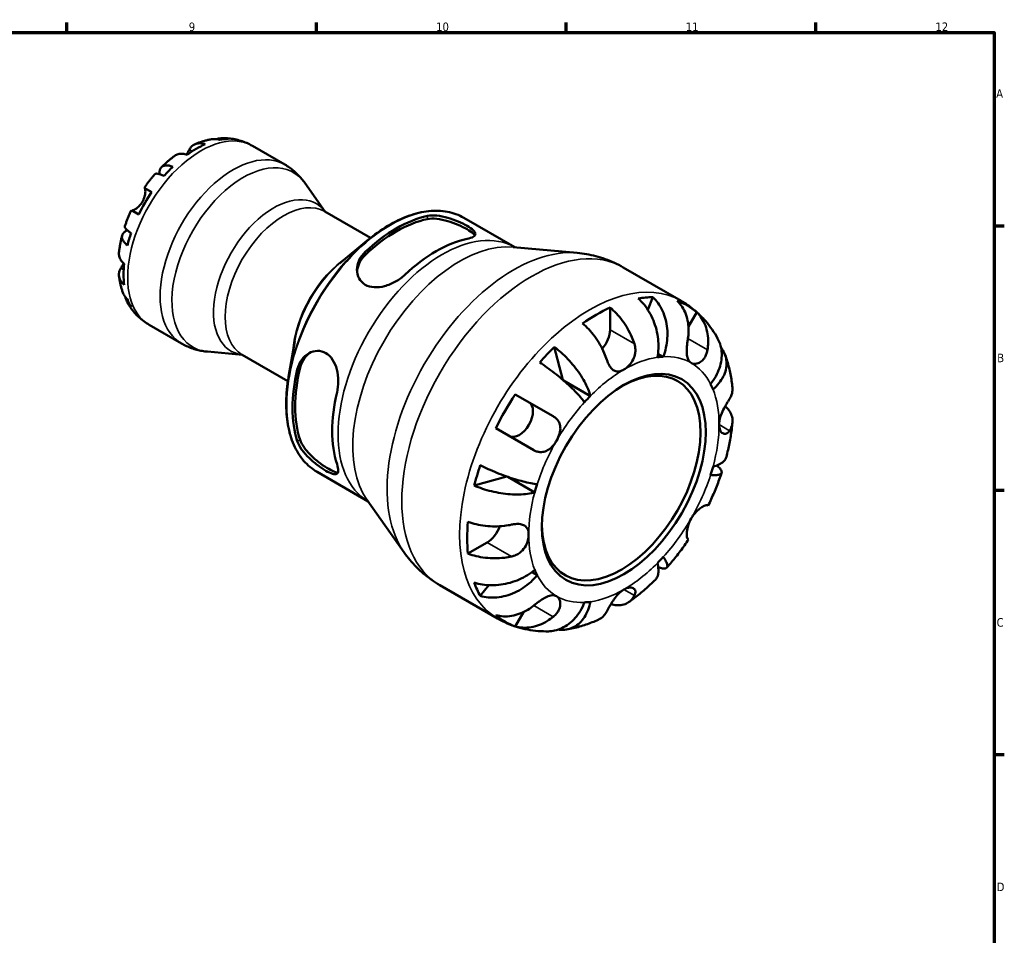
# Model space of a CAD drawing. Header units: millimetres. Extents: x 0 to 903, y -173 to 594.
# Tile 8 of 8: x 547 to 824, y 321 to 578. Entities that reach past the tile are written whole.
import ezdxf

# ---------------------------------------------------------------- set-up
doc = ezdxf.new("R2010")
doc.units = ezdxf.units.MM
for name, color, linetype, lineweight in [('Border (ANSI)', 7, 'Continuous', 70), ('Visible (ANSI)', 7, 'Continuous', 50), ('Visible Narrow (ANSI)', 7, 'Continuous', 35)]:
    doc.layers.add(name, color=color, linetype=linetype, lineweight=lineweight)
doc.styles.add('Note Text (ANSI)', font='tahoma.ttf')

# ---------------------------------------------------------------- blocks, each defined once
blk = doc.blocks.new('Borders Default Border')
at = {"layer": 'Border (ANSI)'}
for p, q in [((560.67, 574), (560.67, 576.8)), ((630.75, 574), (630.75, 576.8)), ((700.83, 574), (700.83, 576.8)), ((770.92, 574), (770.92, 576.8)), ((821, 519.75), (823.8, 519.75)), ((821, 445.5), (823.8, 445.5)), ((821, 371.25), (823.8, 371.25))]:
    blk.add_line(p, q, dxfattribs=at)
at = {"layer": 'Border (ANSI)', "flags": 128}
blk.add_lwpolyline([(20, 20), (20, 574), (821, 574), (821, 20), (20, 20)], dxfattribs=at)
at = {"layer": 'Border (ANSI)', "color": 5, "true_color": 0x0000ff, "char_height": 2.4, "attachment_point": 7, "style": 'Note Text (ANSI)'}
for s, insert in [('9', (594.92, 574.35)), ('10', (664.35, 574.35)), ('11', (734.43, 574.4)), ('12', (804.52, 574.4)), ('A', (821.58, 555.68)), ('B', (821.87, 481.43)), ('C', (821.71, 407.13)), ('D', (821.72, 332.93))]:
    blk.add_mtext(s, dxfattribs=dict(at, insert=insert))

msp = doc.modelspace()

# ---------------------------------------------------------------- linework, layer by layer
at = {"layer": 'Visible (ANSI)'}
for p, q in [((612.78, 542.18), (621.89, 536.92)), ((633.23, 523.68), (627.51, 531.76)), ((582.41, 530.38), (584.51, 529.17)), ((580.91, 522.94), (578.81, 524.15)), ((633.15, 523.72), (645.96, 516.32)), ((672.15, 521.99), (686.45, 513.73)), ((637.25, 509.1), (645.03, 515.57)), ((686.01, 513.77), (703.96, 512.13)), ((716.88, 508.06), (733.13, 498.67)), ((723.8, 496.14), (725.2, 499.71)), ((713.19, 496.77), (713.19, 490.53)), ((737.52, 495.48), (735.2, 491.46)), ((583.78, 491.95), (592.89, 486.69)), ((624.66, 487.3), (622.95, 477.32)), ((610.03, 483.49), (600.17, 484.4)), ((699.9, 476.5), (697.53, 485.7)), ((728.12, 482.96), (726.64, 483.82)), ((609.95, 483.53), (622.76, 476.14)), ((707.67, 471.94), (700.14, 476.29)), ((686.59, 472.4), (697.25, 466.25)), ((691.77, 456.76), (681.11, 462.91)), ((630.95, 450.63), (645.25, 442.37)), ((675.07, 446.79), (684.22, 449.34)), ((692.05, 444.89), (684.52, 449.23)), ((644.99, 442.74), (655.4, 428.01)), ((740.53, 441.26), (740.72, 441.15)), ((735.24, 431.66), (735.05, 431.77)), ((678.72, 430.81), (673.31, 427.69)), ((692.73, 421.67), (691.25, 422.53)), ((665.38, 418.86), (681.63, 409.47)), ((676.77, 415.82), (679.16, 418.82)), ((688.91, 411.28), (686.59, 407.27))]:
    msp.add_line(p, q, dxfattribs=at)
for centre, major_axis, start_param, end_param in [((597, 517.8), (-14.41, -24.96), 3.801742, 4.052239), ((597, 517.8), (14.41, 24.96), 0.327687, 0.457711), ((597, 517.8), (-14.41, -24.96), 4.254678, 4.384702), ((597, 517.8), (-14.41, -24.96), 4.587141, 4.837637), ((653.19, 485.36), (20.6, 35.68), 0.480706, 1.090091), ((653.19, 485.36), (20.08, 34.79), 0.472631, 1.098165), ((597, 517.8), (-14.41, -24.96), 5.040076, 5.1701), ((664.33, 478.93), (-20.6, -35.68), 3.622298, 4.231683), ((597, 517.8), (-14.41, -24.96), 5.372539, 5.623036), ((597, 517.8), (-14.41, -24.96), 5.825475, 5.955498), ((709.32, 452.95), (25.61, 44.36), 0.331439, 0.453959), ((709.32, 452.95), (25.61, 44.36), 6.175997, 6.390373), ((709.32, 452.95), (25.61, 44.36), 0.67821, 0.892586), ((709.32, 488.29), (-2.74, -4.75), 1.231025, 2.356194), ((709.32, 452.95), (25.61, 44.36), 1.116838, 1.239357), ((716.34, 448.9), (15.75, 27.28), 2.372413, 7.052365), ((717.07, 448.48), (18.9, 32.74), 0.35936, 0.426039), ((653.19, 485.36), (20.6, 35.68), 2.051502, 2.660887), ((653.19, 485.36), (20.08, 34.79), 2.043428, 2.668961), ((664.33, 478.93), (-20.6, -35.68), 5.193094, 5.80248), ((717.07, 448.48), (18.9, 32.74), 5.857147, 5.923826), ((709.32, 452.95), (25.61, 44.36), 1.463608, 1.677984), ((687.68, 465.45), (2.74, 4.75), 3.141593, 6.283185), ((717.07, 448.48), (-18.9, -32.74), 4.28635, 4.353029), ((709.32, 452.95), (25.61, 44.36), 1.902236, 2.024755), ((717.07, 448.48), (18.9, 32.74), 5.071749, 5.138428), ((717.07, 448.48), (-18.9, -32.74), 5.071749, 5.138428), ((709.32, 452.95), (25.61, 44.36), 2.249007, 2.463382), ((678.72, 435.29), (-2.74, -4.75), 0.785398, 1.910568), ((717.07, 448.48), (18.9, 32.74), 4.28635, 4.353029), ((717.07, 448.48), (-18.9, -32.74), 5.857147, 5.923826), ((709.32, 452.95), (-25.61, -44.36), 5.829227, 5.951746), ((717.07, 448.48), (-18.9, -32.74), 0.35936, 0.426039), ((709.32, 452.95), (-25.61, -44.36), 6.175997, 6.390373)]:
    msp.add_ellipse(centre, major_axis=major_axis, ratio=0.57735, start_param=start_param, end_param=end_param, dxfattribs=at)
msp.add_ellipse((717.07, 448.48), major_axis=(16.26, 28.17), ratio=0.57735, dxfattribs=at)
for points, knots in [([(595.08, 541.12), (595.2, 541.36), (595.36, 541.59), (595.77, 542.07), (596.04, 542.29), (596.6, 542.62), (596.93, 542.75), (597.64, 542.89), (598.02, 542.91), (598.74, 542.84), (599.14, 542.75), (599.55, 542.62)], [4.4278901, 4.4278901, 4.4278901, 4.4278901, 4.5498094, 4.5498094, 4.7172218, 4.7172218, 4.8844399, 4.8844399, 5.051658, 5.051658, 5.2139897, 5.2139897, 5.2139897, 5.2139897]), ([(601.27, 544.02), (600.95, 543.96), (600.63, 543.9), (600, 543.75), (599.69, 543.67), (599.07, 543.5), (598.77, 543.4), (598.16, 543.21), (597.86, 543.1), (597.27, 542.88), (596.97, 542.76), (596.68, 542.64)], [5.952328, 5.952328, 5.952328, 5.952328, 5.9915871, 5.9915871, 6.0308463, 6.0308463, 6.0701054, 6.0701054, 6.1093646, 6.1093646, 6.1486237, 6.1486237, 6.1486237, 6.1486237]), ([(603.56, 543.86), (603.13, 543.99), (602.7, 544.07), (601.98, 544.1), (601.62, 544.08), (601.27, 544.02)], [0.1707461, 0.1707461, 0.1707461, 0.1707461, 0.33284, 0.33284, 0.4723692, 0.4723692, 0.4723692, 0.4723692]), ([(602.71, 544.05), (602.9, 544.11), (603.08, 544.16), (603.74, 544.3), (604.23, 544.33), (605.09, 544.3), (605.56, 544.24), (606.01, 544.11)], [4.7851693, 4.7851693, 4.7851693, 4.7851693, 4.8504333, 4.8504333, 5.0170876, 5.0170876, 5.1791816, 5.1791816, 5.1791816, 5.1791816]), ([(612.78, 542.18), (612.26, 542.48), (611.73, 542.75), (610.64, 543.22), (610.08, 543.42), (608.95, 543.77), (608.39, 543.91), (607.24, 544.13), (606.67, 544.21), (605.53, 544.31), (604.97, 544.33), (604.4, 544.32)], [5.4977871, 5.4977871, 5.4977871, 5.4977871, 5.5636608, 5.5636608, 5.6295345, 5.6295345, 5.6954082, 5.6954082, 5.7612819, 5.7612819, 5.8271556, 5.8271556, 5.8271556, 5.8271556]), ([(590.97, 539.34), (590.71, 539.15), (590.45, 538.96), (589.95, 538.56), (589.7, 538.36), (589.2, 537.95), (588.96, 537.74), (588.47, 537.31), (588.23, 537.09), (587.76, 536.65), (587.52, 536.42), (587.29, 536.19)], [0.1390829, 0.1390829, 0.1390829, 0.1390829, 0.1787133, 0.1787133, 0.2183437, 0.2183437, 0.2579741, 0.2579741, 0.2976045, 0.2976045, 0.3372349, 0.3372349, 0.3372349, 0.3372349]), ([(594.46, 539.68), (594.05, 539.81), (593.65, 539.9), (592.94, 539.97), (592.56, 539.96), (591.85, 539.81), (591.52, 539.69), (591.15, 539.47), (591.06, 539.41), (590.97, 539.34)], [0.1707531, 0.1707531, 0.1707531, 0.1707531, 0.3321515, 0.3321515, 0.4988882, 0.4988882, 0.6656248, 0.6656248, 0.7208825, 0.7208825, 0.7208825, 0.7208825]), ([(594.29, 539.73), (594.34, 539.81), (594.38, 539.89), (594.54, 540.15), (594.64, 540.33), (594.84, 540.68), (594.92, 540.84), (595.03, 541.03), (595.05, 541.08), (595.08, 541.12)], [-2.1167552, -2.1167552, -2.1167552, -2.1167552, -2.0867477, -2.0867477, -2.0144067, -2.0144067, -1.9399427, -1.9399427, -1.916375, -1.916375, -1.916375, -1.916375]), ([(586.73, 534.23), (586.73, 534.24), (586.73, 534.26), (586.71, 534.64), (586.73, 534.97), (586.85, 535.51), (586.96, 535.77), (587.25, 536.19), (587.44, 536.35), (587.86, 536.57), (588.12, 536.65), (588.71, 536.7), (589.05, 536.68), (589.69, 536.55), (590.06, 536.45), (590.44, 536.29)], [4.173101, 4.173101, 4.173101, 4.173101, 4.181786, 4.181786, 4.349321, 4.349321, 4.516213, 4.516213, 4.683105, 4.683105, 4.849928, 4.849928, 5.016752, 5.016752, 5.179175, 5.179175, 5.179175, 5.179175]), ([(627.51, 531.76), (627.23, 532.17), (626.93, 532.56), (626.28, 533.33), (625.94, 533.71), (625.22, 534.43), (624.84, 534.78), (624.05, 535.45), (623.64, 535.77), (622.79, 536.37), (622.35, 536.65), (621.89, 536.92)], [5.2374919, 5.2374919, 5.2374919, 5.2374919, 5.289551, 5.289551, 5.34161, 5.34161, 5.3936691, 5.3936691, 5.4457281, 5.4457281, 5.4977871, 5.4977871, 5.4977871, 5.4977871]), ([(585.41, 534.21), (585.2, 533.97), (584.99, 533.73), (584.57, 533.23), (584.36, 532.98), (583.96, 532.47), (583.76, 532.22), (583.36, 531.7), (583.17, 531.44), (582.78, 530.92), (582.6, 530.65), (582.41, 530.38)], [0.4476384, 0.4476384, 0.4476384, 0.4476384, 0.4865572, 0.4865572, 0.525476, 0.525476, 0.5643948, 0.5643948, 0.6033136, 0.6033136, 0.6422324, 0.6422324, 0.6422324, 0.6422324]), ([(588, 533.71), (587.63, 533.89), (587.3, 534.03), (586.73, 534.23), (586.45, 534.31), (585.98, 534.39), (585.79, 534.39), (585.55, 534.32), (585.47, 534.28), (585.41, 534.21)], [0.1707525, 0.1707525, 0.1707525, 0.1707525, 0.3331765, 0.3331765, 0.4999998, 0.4999998, 0.6668231, 0.6668231, 0.7889326, 0.7889326, 0.7889326, 0.7889326]), ([(581.91, 526.51), (582.04, 526.74), (582.16, 526.97), (582.36, 527.46), (582.45, 527.71), (582.62, 528.31), (582.68, 528.64), (582.74, 529.23), (582.74, 529.48), (582.72, 529.83), (582.7, 529.95), (582.65, 530.14), (582.62, 530.21), (582.57, 530.28), (582.55, 530.3), (582.53, 530.31)], [0, 0, 0, 0, 0.0777495, 0.0777495, 0.1608191, 0.1608191, 0.277838, 0.277838, 0.3882896, 0.3882896, 0.4654296, 0.4654296, 0.5403543, 0.5403543, 0.579532, 0.579532, 0.579532, 0.579532]), ([(578.93, 524.08), (578.95, 524.06), (578.98, 524.06), (579.07, 524.05), (579.14, 524.06), (579.34, 524.11), (579.45, 524.16), (579.77, 524.31), (579.98, 524.44), (580.49, 524.81), (580.79, 525.08), (581.39, 525.72), (581.67, 526.1), (581.91, 526.51)], [-0.5800481, -0.5800481, -0.5800481, -0.5800481, -0.5384523, -0.5384523, -0.4638379, -0.4638379, -0.3862639, -0.3862639, -0.2784027, -0.2784027, -0.1427791, -0.1427791, 0, 0, 0, 0]), ([(578.81, 524.15), (578.67, 523.85), (578.54, 523.56), (578.27, 522.96), (578.14, 522.66), (577.89, 522.06), (577.77, 521.76), (577.54, 521.16), (577.42, 520.85), (577.2, 520.25), (577.1, 519.94), (576.99, 519.63)], [0.928564, 0.928564, 0.928564, 0.928564, 0.9674828, 0.9674828, 1.0064015, 1.0064015, 1.0453203, 1.0453203, 1.0842391, 1.0842391, 1.1231579, 1.1231579, 1.1231579, 1.1231579]), ([(672.15, 521.99), (670.74, 522.8), (669.19, 523.37), (665.87, 523.99), (664.11, 524.04), (660.46, 523.64), (658.57, 523.19), (654.72, 521.79), (652.77, 520.85), (648.87, 518.53), (646.93, 517.15), (645.03, 515.57)], [5.497787, 5.497787, 5.497787, 5.497787, 5.698242, 5.698242, 5.898696, 5.898696, 6.099151, 6.099151, 6.299606, 6.299606, 6.50006, 6.50006, 6.50006, 6.50006]), ([(661.93, 522.49), (662.66, 522.65), (663.56, 522.69), (665.54, 522.5), (666.61, 522.28), (668.57, 521.72), (669.59, 521.36), (671.49, 520.55), (672.37, 520.11), (673.07, 519.71), (673.79, 519.29), (674.4, 518.87), (675.19, 518.11), (675.38, 517.76), (675.38, 517.18), (675.18, 516.9), (674.38, 516.42), (673.78, 516.22), (673.07, 516.06)], [-1.238072, -1.238072, -1.238072, -1.238072, -0.917132, -0.917132, -0.596191, -0.596191, -0.298096, -0.298096, 0, 0, 0, 0.304706, 0.304706, 0.609413, 0.609413, 0.923783, 0.923783, 1.238154, 1.238154, 1.238154, 1.238154]), ([(661.93, 521.61), (662.66, 521.76), (663.57, 521.79), (665.55, 521.58), (666.62, 521.35), (668.57, 520.77), (669.59, 520.4), (671.49, 519.59), (672.37, 519.14), (673.07, 518.74), (673.79, 518.32), (674.4, 517.9), (674.98, 517.35), (675.12, 517.18), (675.22, 517.03)], [-1.241223, -1.241223, -1.241223, -1.241223, -0.918836, -0.918836, -0.59645, -0.59645, -0.298225, -0.298225, 0, 0, 0, 0.305239, 0.305239, 0.447726, 0.447726, 0.447726, 0.447726]), ([(576.22, 517.01), (576.13, 516.7), (576.06, 516.38), (575.91, 515.75), (575.84, 515.43), (575.72, 514.8), (575.66, 514.48), (575.55, 513.85), (575.5, 513.53), (575.4, 512.89), (575.36, 512.57), (575.33, 512.26)], [1.2335614, 1.2335614, 1.2335614, 1.2335614, 1.2731918, 1.2731918, 1.3128222, 1.3128222, 1.3524526, 1.3524526, 1.392083, 1.392083, 1.4317134, 1.4317134, 1.4317134, 1.4317134]), ([(577.71, 514.23), (577.38, 514.49), (577.1, 514.76), (576.68, 515.25), (576.49, 515.53), (576.24, 516.07), (576.18, 516.33), (576.16, 516.8), (576.2, 517.05), (576.42, 517.52), (576.59, 517.74), (577, 518.11), (577.27, 518.29), (577.61, 518.46), (577.63, 518.47), (577.64, 518.48)], [0.170753, 0.170753, 0.170753, 0.170753, 0.333177, 0.333177, 0.5, 0.5, 0.666823, 0.666823, 0.833715, 0.833715, 1.000607, 1.000607, 1.168142, 1.168142, 1.176827, 1.176827, 1.176827, 1.176827]), ([(576.99, 519.63), (576.97, 519.55), (576.97, 519.45), (577.03, 519.22), (577.13, 519.05), (577.43, 518.68), (577.64, 518.48), (578.1, 518.09), (578.39, 517.87), (578.72, 517.64)], [4.5610122, 4.5610122, 4.5610122, 4.5610122, 4.6837789, 4.6837789, 4.8504333, 4.8504333, 5.0170876, 5.0170876, 5.1791816, 5.1791816, 5.1791816, 5.1791816]), ([(575.33, 512.26), (575.31, 512.14), (575.31, 512.04), (575.31, 511.61), (575.36, 511.26), (575.59, 510.57), (575.77, 510.23), (576.19, 509.65), (576.46, 509.35), (576.78, 509.07)], [4.6638752, 4.6638752, 4.6638752, 4.6638752, 4.7191329, 4.7191329, 4.8858696, 4.8858696, 5.0526063, 5.0526063, 5.2140047, 5.2140047, 5.2140047, 5.2140047]), ([(655.59, 505.97), (654.87, 505.29), (653.96, 504.63), (651.98, 503.52), (650.91, 503.07), (648.96, 502.55), (647.94, 502.42), (646.04, 502.53), (645.16, 502.78), (643.74, 503.6), (643.13, 504.22), (642.34, 505.7), (642.15, 506.56), (642.15, 508.23), (642.35, 509.16), (643.14, 510.92), (643.75, 511.74), (644.45, 512.4)], [1.202621, 1.202621, 1.202621, 1.202621, 1.523562, 1.523562, 1.844502, 1.844502, 2.142598, 2.142598, 2.440693, 2.440693, 2.7454, 2.7454, 3.050106, 3.050106, 3.364477, 3.364477, 3.678847, 3.678847, 3.678847, 3.678847]), ([(642.17, 506.92), (642.23, 507.64), (642.42, 508.41), (643.14, 510.02), (643.75, 510.85), (644.45, 511.52)], [3.1124084, 3.1124084, 3.1124084, 3.1124084, 3.3706205, 3.3706205, 3.6860399, 3.6860399, 3.6860399, 3.6860399]), ([(716.88, 508.06), (716.07, 508.52), (715.25, 508.95), (713.57, 509.73), (712.71, 510.08), (710.98, 510.7), (710.11, 510.97), (708.35, 511.43), (707.47, 511.62), (705.71, 511.93), (704.83, 512.05), (703.96, 512.13)], [5.4977871, 5.4977871, 5.4977871, 5.4977871, 5.5498462, 5.5498462, 5.6019052, 5.6019052, 5.6539643, 5.6539643, 5.7060233, 5.7060233, 5.7580823, 5.7580823, 5.7580823, 5.7580823]), ([(575.84, 507.81), (575.94, 507.97), (576.06, 508.15), (576.31, 508.59), (576.46, 508.84), (576.62, 509.14), (576.64, 509.16), (576.65, 509.19)], [-0.5801058, -0.5801058, -0.5801058, -0.5801058, -0.4909712, -0.4909712, -0.3911055, -0.3911055, -0.3817154, -0.3817154, -0.3817154, -0.3817154]), ([(576.78, 503.19), (576.46, 503.47), (576.19, 503.77), (575.77, 504.36), (575.59, 504.69), (575.36, 505.38), (575.31, 505.73), (575.31, 506.37), (575.37, 506.73), (575.58, 507.33), (575.7, 507.58), (575.84, 507.81)], [0.1707531, 0.1707531, 0.1707531, 0.1707531, 0.3321515, 0.3321515, 0.4988882, 0.4988882, 0.6656248, 0.6656248, 0.8335114, 0.8335114, 0.9568737, 0.9568737, 0.9568737, 0.9568737]), ([(575.33, 505.66), (575.37, 505.35), (575.42, 505.03), (575.52, 504.41), (575.58, 504.09), (575.71, 503.47), (575.78, 503.16), (575.94, 502.54), (576.03, 502.23), (576.22, 501.61), (576.32, 501.3), (576.43, 501)], [1.7053579, 1.7053579, 1.7053579, 1.7053579, 1.7446171, 1.7446171, 1.7838762, 1.7838762, 1.8231354, 1.8231354, 1.8623945, 1.8623945, 1.9016536, 1.9016536, 1.9016536, 1.9016536]), ([(576.43, 501), (576.55, 500.66), (576.71, 500.34), (577.11, 499.73), (577.38, 499.39), (577.71, 499.09)], [4.8775584, 4.8775584, 4.8775584, 4.8775584, 5.0170876, 5.0170876, 5.1791816, 5.1791816, 5.1791816, 5.1791816]), ([(578.72, 496.85), (578.39, 497.17), (578.1, 497.54), (577.64, 498.28), (577.43, 498.71), (577.22, 499.36), (577.17, 499.54), (577.13, 499.73)], [0.1707461, 0.1707461, 0.1707461, 0.1707461, 0.33284, 0.33284, 0.4994944, 0.4994944, 0.5647583, 0.5647583, 0.5647583, 0.5647583]), ([(577.74, 498.13), (578.01, 497.64), (578.31, 497.16), (578.97, 496.22), (579.32, 495.77), (580.08, 494.89), (580.49, 494.46), (581.35, 493.66), (581.81, 493.28), (582.76, 492.58), (583.26, 492.25), (583.78, 491.95)], [2.026826, 2.026826, 2.026826, 2.026826, 2.0926997, 2.0926997, 2.1585734, 2.1585734, 2.2244471, 2.2244471, 2.2903208, 2.2903208, 2.3561945, 2.3561945, 2.3561945, 2.3561945]), ([(726.47, 482.8), (726.62, 483.56), (726.73, 484.42), (726.79, 486.19), (726.75, 487.1), (726.57, 488.77), (726.41, 489.68), (725.96, 491.47), (725.67, 492.35), (725.03, 493.91), (724.64, 494.73), (723.73, 496.28), (723.23, 497), (722.25, 498.2), (721.69, 498.79), (721.11, 499.31)], [6.108021, 6.108021, 6.108021, 6.108021, 6.36331, 6.36331, 6.618599, 6.618599, 6.872954, 6.872954, 7.127308, 7.127308, 7.381015, 7.381015, 7.634722, 7.634722, 7.881432, 7.881432, 7.881432, 7.881432]), ([(725.2, 499.71), (725.76, 499.19), (726.27, 498.59), (727.13, 497.38), (727.55, 496.65), (728.27, 495.09), (728.56, 494.26), (728.98, 492.68), (729.14, 491.79), (729.31, 489.97), (729.32, 489.04), (729.22, 487.35), (729.09, 486.42), (728.7, 484.62), (728.42, 483.74), (728.12, 482.96)], [0.259915, 0.259915, 0.259915, 0.259915, 0.506624, 0.506624, 0.760331, 0.760331, 1.014038, 1.014038, 1.268393, 1.268393, 1.522747, 1.522747, 1.778036, 1.778036, 2.033325, 2.033325, 2.033325, 2.033325]), ([(735.05, 488.07), (735.15, 488.72), (735.22, 489.39), (735.26, 490.94), (735.2, 491.8), (734.95, 493.33), (734.75, 494.14), (734.18, 495.65), (733.81, 496.36), (733.04, 497.54), (732.57, 498.13), (732.04, 498.64)], [6.701462, 6.701462, 6.701462, 6.701462, 6.89546, 6.89546, 7.150461, 7.150461, 7.404248, 7.404248, 7.658035, 7.658035, 7.904209, 7.904209, 7.904209, 7.904209]), ([(743.39, 488.1), (742.92, 488.95), (742.41, 489.78), (741.3, 491.39), (740.69, 492.17), (739.4, 493.67), (738.71, 494.39), (737.25, 495.76), (736.47, 496.41), (734.85, 497.61), (734.01, 498.17), (733.13, 498.67)], [5.164804, 5.164804, 5.164804, 5.164804, 5.2314006, 5.2314006, 5.2979972, 5.2979972, 5.3645939, 5.3645939, 5.4311905, 5.4311905, 5.4977871, 5.4977871, 5.4977871, 5.4977871]), ([(713.19, 496.77), (713.81, 496.27), (714.42, 495.7), (715.51, 494.55), (716.09, 493.86), (717.17, 492.4), (717.67, 491.62), (718.52, 490.15), (718.94, 489.32), (719.58, 487.84), (719.82, 487.2), (720.02, 486.59)], [0.259921, 0.259921, 0.259921, 0.259921, 0.506095, 0.506095, 0.759882, 0.759882, 1.013669, 1.013669, 1.268671, 1.268671, 1.462668, 1.462668, 1.462668, 1.462668]), ([(737.52, 495.48), (738.05, 494.96), (738.52, 494.38), (739.29, 493.2), (739.66, 492.49), (740.23, 490.97), (740.43, 490.17), (740.68, 488.64), (740.74, 487.77), (740.7, 486.23), (740.63, 485.55), (740.53, 484.91)], [0.259921, 0.259921, 0.259921, 0.259921, 0.506095, 0.506095, 0.759882, 0.759882, 1.013669, 1.013669, 1.268671, 1.268671, 1.462668, 1.462668, 1.462668, 1.462668]), ([(712.27, 482.11), (712.07, 482.72), (711.83, 483.37), (711.19, 484.85), (710.77, 485.68), (709.92, 487.15), (709.42, 487.92), (708.34, 489.39), (707.76, 490.08), (706.67, 491.23), (706.06, 491.8), (705.44, 492.3)], [6.701463, 6.701463, 6.701463, 6.701463, 6.895461, 6.895461, 7.150463, 7.150463, 7.404249, 7.404249, 7.658036, 7.658036, 7.904211, 7.904211, 7.904211, 7.904211]), ([(592.89, 486.69), (593.35, 486.42), (593.81, 486.18), (594.76, 485.75), (595.24, 485.55), (596.21, 485.2), (596.71, 485.05), (597.69, 484.79), (598.19, 484.68), (599.18, 484.51), (599.68, 484.44), (600.17, 484.4)], [2.3561945, 2.3561945, 2.3561945, 2.3561945, 2.4082535, 2.4082535, 2.4603126, 2.4603126, 2.5123716, 2.5123716, 2.5644307, 2.5644307, 2.6164897, 2.6164897, 2.6164897, 2.6164897]), ([(720.02, 486.59), (720.11, 486.33), (720.18, 486.06), (720.27, 485.53), (720.3, 485.26), (720.32, 484.65), (720.29, 484.3), (720.15, 483.35), (719.96, 482.75), (719.38, 481.58), (718.99, 481.03), (718.09, 480.05), (717.58, 479.64), (717.07, 479.34)], [-0.8875052, -0.8875052, -0.8875052, -0.8875052, -0.8017306, -0.8017306, -0.7174906, -0.7174906, -0.6120124, -0.6120124, -0.4235191, -0.4235191, -0.2176208, -0.2176208, 0, 0, 0, 0]), ([(735.97, 481.22), (735.76, 481.34), (735.58, 481.5), (735.26, 481.9), (735.12, 482.16), (734.87, 482.84), (734.79, 483.3), (734.71, 484.3), (734.71, 484.83), (734.76, 485.76), (734.8, 486.15), (734.88, 486.93), (734.93, 487.31), (735.01, 487.81), (735.03, 487.94), (735.05, 488.07)], [0, 0, 0, 0, 0.1244062, 0.1244062, 0.2573758, 0.2573758, 0.4364064, 0.4364064, 0.6067469, 0.6067469, 0.7254747, 0.7254747, 0.8401791, 0.8401791, 0.8811518, 0.8811518, 0.8811518, 0.8811518]), ([(741.41, 475.29), (741.93, 475.94), (742.43, 476.69), (743.29, 478.23), (743.63, 479.02), (744.13, 480.49), (744.33, 481.3), (744.54, 482.9), (744.56, 483.69), (744.44, 485.09), (744.3, 485.84), (743.89, 487.1), (743.66, 487.63), (743.39, 488.1)], [6.108021, 6.108021, 6.108021, 6.108021, 6.36331, 6.36331, 6.618599, 6.618599, 6.872953, 6.872953, 7.127308, 7.127308, 7.381015, 7.381015, 7.579764, 7.579764, 7.579764, 7.579764]), ([(625.4, 479.4), (625.63, 480.37), (626.05, 481.32), (627.2, 482.91), (627.93, 483.54), (629.39, 484.35), (630.22, 484.6), (631.86, 484.64), (632.68, 484.42), (633.39, 484.01), (634.1, 483.6), (634.77, 482.94), (635.83, 481.31), (636.22, 480.33), (636.73, 478.37), (636.87, 477.24), (636.89, 475.02), (636.76, 473.92), (636.54, 472.97)], [-1.238072, -1.238072, -1.238072, -1.238072, -0.917132, -0.917132, -0.596191, -0.596191, -0.298096, -0.298096, 0, 0, 0, 0.304706, 0.304706, 0.609413, 0.609413, 0.923783, 0.923783, 1.238154, 1.238154, 1.238154, 1.238154]), ([(626.17, 479.85), (626.4, 480.82), (626.83, 481.77), (627.87, 483.19), (628.42, 483.72), (629.01, 484.12)], [-1.2412226, -1.2412226, -1.2412226, -1.2412226, -0.9188364, -0.9188364, -0.667278, -0.667278, -0.667278, -0.667278]), ([(697.53, 485.7), (698.19, 485.21), (698.84, 484.68), (700.04, 483.61), (700.7, 482.98), (701.97, 481.64), (702.57, 480.95), (703.63, 479.63), (704.18, 478.9), (705.18, 477.42), (705.63, 476.68), (706.36, 475.33), (706.72, 474.6), (707.3, 473.2), (707.52, 472.53), (707.67, 471.94)], [0.259915, 0.259915, 0.259915, 0.259915, 0.506624, 0.506624, 0.760331, 0.760331, 1.014038, 1.014038, 1.268393, 1.268393, 1.522747, 1.522747, 1.778036, 1.778036, 2.033325, 2.033325, 2.033325, 2.033325]), ([(740.53, 484.91), (740.5, 484.75), (740.47, 484.59), (740.35, 484.07), (740.24, 483.73), (739.95, 483.07), (739.77, 482.76), (739.28, 482.08), (738.94, 481.75), (738.14, 481.2), (737.67, 481.03), (736.76, 480.92), (736.33, 481.01), (735.97, 481.22)], [-0.8825882, -0.8825882, -0.8825882, -0.8825882, -0.8313188, -0.8313188, -0.7175115, -0.7175115, -0.5966372, -0.5966372, -0.4253706, -0.4253706, -0.2174497, -0.2174497, 0, 0, 0, 0]), ([(744.34, 485.5), (744.52, 485.29), (744.67, 485.07), (745.14, 484.35), (745.42, 483.75), (745.81, 482.51), (745.9, 481.86), (745.93, 480.66), (745.86, 479.99), (745.53, 478.64), (745.27, 477.97), (744.66, 476.77), (744.24, 476.12), (743.25, 474.88), (742.67, 474.29), (742.09, 473.78)], [0.400832, 0.400832, 0.400832, 0.400832, 0.506624, 0.506624, 0.760331, 0.760331, 1.014038, 1.014038, 1.268393, 1.268393, 1.522747, 1.522747, 1.778036, 1.778036, 2.033325, 2.033325, 2.033325, 2.033325]), ([(706.02, 470.21), (705.72, 470.63), (705.33, 471.12), (704.42, 472.18), (703.9, 472.73), (702.88, 473.77), (702.28, 474.36), (701, 475.54), (700.32, 476.14), (699.05, 477.22), (698.33, 477.81), (696.88, 478.94), (696.14, 479.49), (694.83, 480.44), (694.12, 480.92), (693.44, 481.37)], [6.108021, 6.108021, 6.108021, 6.108021, 6.36331, 6.36331, 6.618599, 6.618599, 6.872953, 6.872953, 7.127308, 7.127308, 7.381015, 7.381015, 7.634722, 7.634722, 7.881432, 7.881432, 7.881432, 7.881432]), ([(717.07, 479.34), (716.71, 479.14), (716.35, 478.99), (715.58, 478.8), (715.18, 478.79), (714.46, 478.98), (714.14, 479.15), (713.58, 479.64), (713.34, 479.92), (712.99, 480.47), (712.86, 480.7), (712.63, 481.16), (712.53, 481.4), (712.38, 481.79), (712.33, 481.95), (712.27, 482.11)], [0, 0, 0, 0, 0.1523969, 0.1523969, 0.3375112, 0.3375112, 0.5056419, 0.5056419, 0.6517024, 0.6517024, 0.7431084, 0.7431084, 0.8255616, 0.8255616, 0.8775474, 0.8775474, 0.8775474, 0.8775474]), ([(747.56, 474.36), (747.5, 474.98), (747.42, 475.59), (747.23, 476.82), (747.13, 477.44), (746.88, 478.66), (746.75, 479.27), (746.45, 480.48), (746.28, 481.08), (745.92, 482.28), (745.72, 482.87), (745.51, 483.46)], [4.8265967, 4.8265967, 4.8265967, 4.8265967, 4.8706026, 4.8706026, 4.9146084, 4.9146084, 4.9586142, 4.9586142, 5.0026201, 5.0026201, 5.0466259, 5.0466259, 5.0466259, 5.0466259]), ([(622.95, 477.32), (622.53, 474.89), (622.3, 472.52), (622.24, 467.98), (622.4, 465.82), (623.12, 461.79), (623.67, 459.92), (625.15, 456.56), (626.08, 455.06), (628.27, 452.5), (629.54, 451.44), (630.95, 450.63)], [1.353921, 1.353921, 1.353921, 1.353921, 1.554376, 1.554376, 1.754831, 1.754831, 1.955285, 1.955285, 2.15574, 2.15574, 2.356194, 2.356194, 2.356194, 2.356194]), ([(746.75, 471.15), (746.98, 471.52), (747.18, 471.91), (747.5, 472.83), (747.58, 473.37), (747.59, 474.02), (747.58, 474.19), (747.56, 474.36)], [6.7014631, 6.7014631, 6.7014631, 6.7014631, 6.8954608, 6.8954608, 7.1504627, 7.1504627, 7.2340795, 7.2340795, 7.2340795, 7.2340795]), ([(743.8, 463.91), (743.8, 464.31), (743.84, 464.73), (744.03, 465.64), (744.18, 466.13), (744.6, 467.28), (744.91, 467.93), (745.44, 468.94), (745.65, 469.32), (746.02, 469.95), (746.17, 470.21), (746.46, 470.69), (746.6, 470.91), (746.74, 471.13), (746.75, 471.14), (746.75, 471.15)], [-3.8069636, -3.8069636, -3.8069636, -3.8069636, -3.6614952, -3.6614952, -3.5009101, -3.5009101, -3.2876159, -3.2876159, -3.1467889, -3.1467889, -3.0396524, -3.0396524, -2.9271291, -2.9271291, -2.9205248, -2.9205248, -2.9205248, -2.9205248]), ([(745.53, 469.1), (745.93, 468.72), (746.28, 468.32), (746.87, 467.49), (747.15, 466.98), (747.51, 465.93), (747.59, 465.4), (747.58, 464.42), (747.5, 463.89), (747.18, 462.96), (746.98, 462.57), (746.75, 462.21)], [0.293136, 0.293136, 0.293136, 0.293136, 0.506095, 0.506095, 0.759882, 0.759882, 1.013669, 1.013669, 1.268671, 1.268671, 1.462668, 1.462668, 1.462668, 1.462668]), ([(697.25, 466.25), (697.38, 466.18), (697.5, 466.1), (697.88, 465.83), (698.12, 465.62), (698.55, 465.13), (698.73, 464.86), (699.08, 464.14), (699.19, 463.69), (699.27, 462.6), (699.19, 461.98), (698.82, 460.68), (698.53, 460.02), (698.17, 459.39)], [-0.8825882, -0.8825882, -0.8825882, -0.8825882, -0.8313188, -0.8313188, -0.7175115, -0.7175115, -0.5966372, -0.5966372, -0.4253706, -0.4253706, -0.2174497, -0.2174497, 0, 0, 0, 0]), ([(745.84, 454.88), (746.01, 455.52), (746.16, 456.16), (746.46, 457.44), (746.59, 458.08), (746.84, 459.36), (746.96, 460), (747.17, 461.29), (747.26, 461.93), (747.43, 463.21), (747.5, 463.85), (747.57, 464.49)], [4.3725028, 4.3725028, 4.3725028, 4.3725028, 4.417093, 4.417093, 4.4616833, 4.4616833, 4.5062735, 4.5062735, 4.5508637, 4.5508637, 4.595454, 4.595454, 4.595454, 4.595454]), ([(746.75, 462.21), (746.68, 462.09), (746.61, 461.99), (746.39, 461.73), (746.25, 461.6), (745.94, 461.4), (745.77, 461.33), (745.33, 461.26), (745.06, 461.32), (744.52, 461.65), (744.27, 461.96), (743.9, 462.79), (743.8, 463.32), (743.8, 463.91)], [-0.8764491, -0.8764491, -0.8764491, -0.8764491, -0.8146322, -0.8146322, -0.7114626, -0.7114626, -0.5965347, -0.5965347, -0.4233389, -0.4233389, -0.2170999, -0.2170999, 0, 0, 0, 0]), ([(636.54, 452.79), (636.77, 452.09), (636.89, 451.45), (636.86, 450.51), (636.71, 450.21), (636.19, 449.94), (635.79, 449.94), (634.75, 450.25), (634.09, 450.56), (632.67, 451.38), (631.83, 451.94), (630.15, 453.22), (629.31, 453.94), (627.86, 455.35), (627.15, 456.16), (626.03, 457.74), (625.63, 458.53), (625.4, 459.22)], [1.202621, 1.202621, 1.202621, 1.202621, 1.523562, 1.523562, 1.844502, 1.844502, 2.142598, 2.142598, 2.440693, 2.440693, 2.7454, 2.7454, 3.050106, 3.050106, 3.364477, 3.364477, 3.678847, 3.678847, 3.678847, 3.678847]), ([(636.78, 450.45), (636.59, 450.46), (636.36, 450.5), (635.58, 450.74), (634.93, 451.05), (633.52, 451.86), (632.7, 452.4), (631.04, 453.64), (630.21, 454.33), (628.74, 455.74), (628, 456.55), (626.83, 458.16), (626.4, 458.96), (626.17, 459.66)], [1.997615, 1.997615, 1.997615, 1.997615, 2.146498, 2.146498, 2.444723, 2.444723, 2.742949, 2.742949, 3.041174, 3.041174, 3.36356, 3.36356, 3.685946, 3.685946, 3.685946, 3.685946]), ([(698.17, 459.39), (697.96, 459.03), (697.73, 458.69), (697.22, 458.02), (696.93, 457.7), (696.21, 457.05), (695.77, 456.74), (694.87, 456.33), (694.41, 456.21), (693.63, 456.17), (693.31, 456.2), (692.68, 456.34), (692.38, 456.45), (691.98, 456.64), (691.87, 456.7), (691.77, 456.76)], [0, 0, 0, 0, 0.1244062, 0.1244062, 0.2573758, 0.2573758, 0.4364064, 0.4364064, 0.6067469, 0.6067469, 0.7254747, 0.7254747, 0.8401791, 0.8401791, 0.8811518, 0.8811518, 0.8811518, 0.8811518]), ([(742.09, 452.07), (742.67, 452.23), (743.25, 452.45), (744.24, 452.94), (744.66, 453.22), (745.27, 453.79), (745.53, 454.12), (745.76, 454.61), (745.8, 454.75), (745.84, 454.88)], [6.1080207, 6.1080207, 6.1080207, 6.1080207, 6.3633097, 6.3633097, 6.6185987, 6.6185987, 6.8729533, 6.8729533, 6.9676749, 6.9676749, 6.9676749, 6.9676749]), ([(676.77, 452.5), (677.5, 452.13), (678.27, 451.76), (679.75, 451.09), (680.59, 450.73), (682.3, 450.04), (683.17, 449.72), (684.74, 449.15), (685.6, 448.86), (687.26, 448.35), (688.07, 448.12), (689.48, 447.76), (690.22, 447.59), (691.59, 447.33), (692.21, 447.24), (692.73, 447.18)], [0.259915, 0.259915, 0.259915, 0.259915, 0.506624, 0.506624, 0.760331, 0.760331, 1.014038, 1.014038, 1.268393, 1.268393, 1.522747, 1.522747, 1.778036, 1.778036, 2.033325, 2.033325, 2.033325, 2.033325]), ([(743.17, 452.44), (743.53, 452.14), (743.84, 451.83), (744.3, 451.27), (744.44, 451.01), (744.56, 450.6), (744.54, 450.4), (744.33, 450.08), (744.13, 449.96), (743.63, 449.79), (743.29, 449.73), (742.43, 449.7), (741.93, 449.72), (741.41, 449.78)], [0.506908, 0.506908, 0.506908, 0.506908, 0.760331, 0.760331, 1.014038, 1.014038, 1.268393, 1.268393, 1.522747, 1.522747, 1.778036, 1.778036, 2.033325, 2.033325, 2.033325, 2.033325]), ([(740.72, 441.15), (741.02, 441.75), (741.3, 442.36), (741.86, 443.57), (742.13, 444.19), (742.65, 445.41), (742.9, 446.03), (743.39, 447.26), (743.62, 447.88), (744.08, 449.13), (744.29, 449.75), (744.5, 450.38)], [4.0470663, 4.0470663, 4.0470663, 4.0470663, 4.0911151, 4.0911151, 4.1351639, 4.1351639, 4.1792127, 4.1792127, 4.2232615, 4.2232615, 4.2673103, 4.2673103, 4.2673103, 4.2673103]), ([(692.05, 444.89), (691.47, 444.73), (690.77, 444.58), (689.27, 444.38), (688.46, 444.33), (686.93, 444.29), (686.06, 444.31), (684.28, 444.43), (683.37, 444.54), (681.71, 444.8), (680.8, 444.98), (679.01, 445.41), (678.13, 445.66), (676.61, 446.17), (675.81, 446.47), (675.07, 446.79)], [6.108021, 6.108021, 6.108021, 6.108021, 6.36331, 6.36331, 6.618599, 6.618599, 6.872953, 6.872953, 7.127308, 7.127308, 7.381015, 7.381015, 7.634722, 7.634722, 7.881432, 7.881432, 7.881432, 7.881432]), ([(735.97, 437.57), (736.18, 437.93), (736.41, 438.27), (736.92, 438.94), (737.2, 439.26), (737.88, 439.94), (738.28, 440.27), (739.01, 440.78), (739.34, 440.97), (739.82, 441.18), (739.99, 441.24), (740.27, 441.3), (740.38, 441.31), (740.48, 441.28), (740.51, 441.27), (740.53, 441.26)], [0, 0, 0, 0, 0.1244062, 0.1244062, 0.2573758, 0.2573758, 0.4364064, 0.4364064, 0.6067469, 0.6067469, 0.7254747, 0.7254747, 0.8401791, 0.8401791, 0.8811518, 0.8811518, 0.8811518, 0.8811518]), ([(735.05, 431.77), (735.02, 431.79), (735, 431.81), (734.92, 431.9), (734.87, 432), (734.79, 432.29), (734.75, 432.48), (734.71, 433.02), (734.71, 433.41), (734.81, 434.39), (734.93, 435), (735.32, 436.28), (735.61, 436.94), (735.97, 437.57)], [-0.8825882, -0.8825882, -0.8825882, -0.8825882, -0.8313188, -0.8313188, -0.7175115, -0.7175115, -0.5966372, -0.5966372, -0.4253706, -0.4253706, -0.2174497, -0.2174497, 0, 0, 0, 0]), ([(673.31, 436.64), (674.05, 436.35), (674.85, 436.11), (676.39, 435.75), (677.28, 435.59), (679.09, 435.38), (680.01, 435.33), (681.71, 435.34), (682.63, 435.39), (684.23, 435.57), (684.92, 435.68), (685.55, 435.82)], [0.259921, 0.259921, 0.259921, 0.259921, 0.506095, 0.506095, 0.759882, 0.759882, 1.013669, 1.013669, 1.268671, 1.268671, 1.462668, 1.462668, 1.462668, 1.462668]), ([(685.55, 435.82), (685.74, 435.86), (685.94, 435.89), (686.45, 435.97), (686.76, 436), (687.4, 436.02), (687.72, 436.01), (688.46, 435.9), (688.84, 435.77), (689.55, 435.34), (689.84, 435.02), (690.24, 434.16), (690.34, 433.64), (690.34, 433.05)], [-0.8764491, -0.8764491, -0.8764491, -0.8764491, -0.8146322, -0.8146322, -0.7114626, -0.7114626, -0.5965347, -0.5965347, -0.4233389, -0.4233389, -0.2170999, -0.2170999, 0, 0, 0, 0]), ([(690.34, 433.05), (690.34, 432.65), (690.3, 432.23), (690.1, 431.32), (689.95, 430.83), (689.45, 429.73), (689.07, 429.13), (688.27, 428.26), (687.92, 427.96), (687.25, 427.51), (686.94, 427.35), (686.3, 427.07), (685.95, 426.96), (685.59, 426.88), (685.57, 426.87), (685.55, 426.87)], [-3.8069636, -3.8069636, -3.8069636, -3.8069636, -3.6614952, -3.6614952, -3.5009101, -3.5009101, -3.2876159, -3.2876159, -3.1467889, -3.1467889, -3.0396524, -3.0396524, -2.9271291, -2.9271291, -2.9205248, -2.9205248, -2.9205248, -2.9205248]), ([(729.14, 423.77), (729.58, 424.27), (730.01, 424.77), (730.86, 425.78), (731.28, 426.29), (732.11, 427.34), (732.51, 427.86), (733.32, 428.93), (733.71, 429.47), (734.49, 430.55), (734.87, 431.1), (735.24, 431.66)], [3.5866713, 3.5866713, 3.5866713, 3.5866713, 3.6307201, 3.6307201, 3.6747689, 3.6747689, 3.7188177, 3.7188177, 3.7628665, 3.7628665, 3.8069153, 3.8069153, 3.8069153, 3.8069153]), ([(655.4, 428.01), (655.9, 427.29), (656.44, 426.59), (657.59, 425.22), (658.19, 424.55), (659.47, 423.26), (660.14, 422.64), (661.54, 421.45), (662.27, 420.89), (663.79, 419.82), (664.57, 419.32), (665.38, 418.86)], [2.0958993, 2.0958993, 2.0958993, 2.0958993, 2.1479583, 2.1479583, 2.2000174, 2.2000174, 2.2520764, 2.2520764, 2.3041354, 2.3041354, 2.3561945, 2.3561945, 2.3561945, 2.3561945]), ([(685.55, 426.87), (684.92, 426.73), (684.23, 426.62), (682.63, 426.44), (681.71, 426.39), (680.01, 426.39), (679.09, 426.43), (677.28, 426.64), (676.39, 426.8), (674.85, 427.16), (674.05, 427.4), (673.31, 427.69)], [6.701462, 6.701462, 6.701462, 6.701462, 6.89546, 6.89546, 7.150461, 7.150461, 7.404248, 7.404248, 7.658035, 7.658035, 7.904209, 7.904209, 7.904209, 7.904209]), ([(728.12, 426.75), (728.42, 426.33), (728.7, 425.9), (729.09, 425.15), (729.22, 424.82), (729.32, 424.3), (729.31, 424.07), (729.14, 423.73), (728.98, 423.61), (728.56, 423.51), (728.27, 423.5), (727.56, 423.62), (727.13, 423.74), (726.69, 423.9)], [6.108021, 6.108021, 6.108021, 6.108021, 6.36331, 6.36331, 6.618599, 6.618599, 6.872953, 6.872953, 7.127308, 7.127308, 7.381015, 7.381015, 7.634438, 7.634438, 7.634438, 7.634438]), ([(675.07, 419.57), (675.81, 419.32), (676.61, 419.13), (678.13, 418.89), (679.01, 418.81), (680.8, 418.8), (681.71, 418.87), (683.37, 419.1), (684.28, 419.28), (686.06, 419.79), (686.93, 420.1), (688.46, 420.78), (689.27, 421.2), (690.77, 422.15), (691.47, 422.67), (692.05, 423.18)], [0.259915, 0.259915, 0.259915, 0.259915, 0.506624, 0.506624, 0.760331, 0.760331, 1.014038, 1.014038, 1.268393, 1.268393, 1.522747, 1.522747, 1.778036, 1.778036, 2.033325, 2.033325, 2.033325, 2.033325]), ([(725.91, 420.36), (726.01, 420.46), (726.1, 420.57), (726.41, 421.01), (726.57, 421.4), (726.75, 422.22), (726.79, 422.72), (726.73, 423.82), (726.62, 424.43), (726.47, 425.01)], [1.1736712, 1.1736712, 1.1736712, 1.1736712, 1.2683929, 1.2683929, 1.5227474, 1.5227474, 1.7780365, 1.7780365, 2.0333255, 2.0333255, 2.0333255, 2.0333255]), ([(692.73, 421.67), (692.21, 421.02), (691.59, 420.34), (690.22, 419.1), (689.48, 418.53), (688.07, 417.59), (687.26, 417.13), (685.6, 416.37), (684.74, 416.07), (683.17, 415.64), (682.3, 415.47), (680.59, 415.31), (679.75, 415.32), (678.27, 415.46), (677.5, 415.6), (676.77, 415.82)], [6.108021, 6.108021, 6.108021, 6.108021, 6.36331, 6.36331, 6.618599, 6.618599, 6.872954, 6.872954, 7.127308, 7.127308, 7.381015, 7.381015, 7.634722, 7.634722, 7.881432, 7.881432, 7.881432, 7.881432]), ([(718.45, 414.07), (718.98, 414.44), (719.49, 414.82), (720.52, 415.61), (721.03, 416.01), (722.03, 416.83), (722.53, 417.25), (723.51, 418.11), (724, 418.55), (724.96, 419.44), (725.44, 419.9), (725.91, 420.36)], [3.2585277, 3.2585277, 3.2585277, 3.2585277, 3.3031179, 3.3031179, 3.3477081, 3.3477081, 3.3922984, 3.3922984, 3.4368886, 3.4368886, 3.4814789, 3.4814789, 3.4814789, 3.4814789]), ([(712.27, 411.44), (712.34, 411.55), (712.4, 411.68), (712.59, 412.03), (712.72, 412.27), (713.02, 412.81), (713.19, 413.11), (713.66, 413.88), (713.96, 414.36), (714.69, 415.4), (715.11, 415.94), (716.05, 416.91), (716.56, 417.32), (717.07, 417.62)], [-0.8764491, -0.8764491, -0.8764491, -0.8764491, -0.8146322, -0.8146322, -0.7114626, -0.7114626, -0.5965347, -0.5965347, -0.4233389, -0.4233389, -0.2170999, -0.2170999, 0, 0, 0, 0]), ([(717.07, 417.62), (717.41, 417.81), (717.75, 417.96), (718.45, 418.14), (718.79, 418.17), (719.5, 418.09), (719.83, 417.93), (720.18, 417.52), (720.26, 417.32), (720.32, 416.93), (720.31, 416.75), (720.23, 416.36), (720.15, 416.16), (720.04, 415.93), (720.03, 415.92), (720.02, 415.91)], [-3.8069636, -3.8069636, -3.8069636, -3.8069636, -3.6614952, -3.6614952, -3.5009101, -3.5009101, -3.2876159, -3.2876159, -3.1467889, -3.1467889, -3.0396524, -3.0396524, -2.9271291, -2.9271291, -2.9205248, -2.9205248, -2.9205248, -2.9205248]), ([(691.77, 413.11), (691.9, 413.22), (692.03, 413.32), (692.45, 413.66), (692.76, 413.89), (693.39, 414.35), (693.71, 414.57), (694.51, 415.08), (694.96, 415.34), (695.94, 415.79), (696.44, 415.95), (697.38, 416.03), (697.81, 415.95), (698.17, 415.74)], [-0.8825882, -0.8825882, -0.8825882, -0.8825882, -0.8313188, -0.8313188, -0.7175115, -0.7175115, -0.5966372, -0.5966372, -0.4253706, -0.4253706, -0.2174497, -0.2174497, 0, 0, 0, 0]), ([(698.17, 415.74), (698.38, 415.62), (698.56, 415.46), (698.88, 415.06), (699.01, 414.81), (699.22, 414.14), (699.26, 413.71), (699.17, 412.81), (699.04, 412.35), (698.69, 411.6), (698.5, 411.29), (698.06, 410.72), (697.82, 410.45), (697.45, 410.12), (697.35, 410.03), (697.25, 409.95)], [0, 0, 0, 0, 0.1244062, 0.1244062, 0.2573758, 0.2573758, 0.4364064, 0.4364064, 0.6067469, 0.6067469, 0.7254747, 0.7254747, 0.8401791, 0.8401791, 0.8811518, 0.8811518, 0.8811518, 0.8811518]), ([(720.02, 415.91), (719.82, 415.53), (719.58, 415.16), (718.94, 414.42), (718.52, 414.08), (717.67, 413.59), (717.17, 413.39), (716.09, 413.18), (715.51, 413.16), (714.49, 413.26), (713.98, 413.36), (713.44, 413.53)], [6.701462, 6.701462, 6.701462, 6.701462, 6.895459, 6.895459, 7.150461, 7.150461, 7.404248, 7.404248, 7.658035, 7.658035, 7.870994, 7.870994, 7.870994, 7.870994]), ([(681.11, 410.43), (681.82, 410.23), (682.56, 410.11), (683.97, 410.04), (684.77, 410.08), (686.37, 410.34), (687.17, 410.57), (688.61, 411.12), (689.39, 411.5), (690.71, 412.3), (691.26, 412.7), (691.77, 413.11)], [0.259921, 0.259921, 0.259921, 0.259921, 0.506095, 0.506095, 0.759882, 0.759882, 1.013669, 1.013669, 1.268671, 1.268671, 1.462668, 1.462668, 1.462668, 1.462668]), ([(695.92, 405.87), (696.46, 405.88), (697.04, 405.94), (698.33, 406.22), (699.05, 406.47), (700.32, 407.07), (701, 407.48), (702.28, 408.46), (702.88, 409.04), (703.9, 410.2), (704.42, 410.9), (705.33, 412.41), (705.72, 413.22), (706.02, 414)], [0.561583, 0.561583, 0.561583, 0.561583, 0.760331, 0.760331, 1.014038, 1.014038, 1.268393, 1.268393, 1.522747, 1.522747, 1.778036, 1.778036, 2.033325, 2.033325, 2.033325, 2.033325]), ([(707.67, 414.16), (707.52, 413.4), (707.3, 412.61), (706.72, 411.13), (706.36, 410.45), (705.63, 409.31), (705.18, 408.75), (704.18, 407.79), (703.63, 407.4), (702.57, 406.82), (701.97, 406.58), (700.7, 406.29), (700.04, 406.24), (699.18, 406.28), (698.91, 406.31), (698.64, 406.35)], [6.108021, 6.108021, 6.108021, 6.108021, 6.36331, 6.36331, 6.618599, 6.618599, 6.872953, 6.872953, 7.127308, 7.127308, 7.381015, 7.381015, 7.634722, 7.634722, 7.740515, 7.740515, 7.740515, 7.740515]), ([(681.63, 409.47), (682.51, 408.97), (683.41, 408.51), (685.26, 407.71), (686.21, 407.36), (688.13, 406.78), (689.1, 406.54), (691.05, 406.18), (692.02, 406.05), (693.98, 405.88), (694.95, 405.85), (695.92, 405.87)], [2.3561945, 2.3561945, 2.3561945, 2.3561945, 2.4227911, 2.4227911, 2.4893878, 2.4893878, 2.5559844, 2.5559844, 2.622581, 2.622581, 2.6891777, 2.6891777, 2.6891777, 2.6891777]), ([(697.25, 409.95), (696.74, 409.54), (696.19, 409.14), (694.87, 408.33), (694.09, 407.96), (692.65, 407.4), (691.85, 407.18), (690.25, 406.91), (689.45, 406.87), (688.04, 406.95), (687.3, 407.06), (686.59, 407.27)], [6.701462, 6.701462, 6.701462, 6.701462, 6.895459, 6.895459, 7.150461, 7.150461, 7.404248, 7.404248, 7.658035, 7.658035, 7.904209, 7.904209, 7.904209, 7.904209]), ([(700.99, 406.36), (701.61, 406.47), (702.23, 406.6), (703.44, 406.88), (704.05, 407.04), (705.25, 407.38), (705.84, 407.57), (707.02, 407.97), (707.6, 408.19), (708.76, 408.64), (709.34, 408.88), (709.9, 409.13)], [2.8073557, 2.8073557, 2.8073557, 2.8073557, 2.8513616, 2.8513616, 2.8953674, 2.8953674, 2.9393732, 2.9393732, 2.9833791, 2.9833791, 3.0273849, 3.0273849, 3.0273849, 3.0273849]), ([(709.9, 409.14), (710.06, 409.2), (710.21, 409.28), (710.77, 409.61), (711.19, 409.95), (711.83, 410.69), (712.07, 411.05), (712.27, 411.44)], [0.9300519, 0.9300519, 0.9300519, 0.9300519, 1.0136687, 1.0136687, 1.2686706, 1.2686706, 1.4626683, 1.4626683, 1.4626683, 1.4626683])]:
    msp.add_open_spline(points, degree=3, knots=knots, dxfattribs=at)
at = {"layer": 'Visible Narrow (ANSI)'}
for p, q in [((595.08, 541.12), (595.89, 540.65)), ((661.93, 522.49), (661.93, 521.61)), ((644.45, 511.52), (644.45, 512.4)), ((575.84, 507.81), (576.66, 507.34)), ((720.02, 486.59), (713.19, 490.53)), ((740.53, 484.91), (735.05, 488.07)), ((625.4, 479.4), (626.17, 479.85)), ((746.75, 462.21), (743.8, 463.91)), ((626.17, 459.66), (625.4, 459.22)), ((685.55, 426.87), (678.72, 430.81)), ((720.02, 415.91), (717.07, 417.62)), ((697.25, 409.95), (691.77, 413.11))]:
    msp.add_line(p, q, dxfattribs=at)
for centre, major_axis, start_param, end_param in [((598.28, 517.07), (14.5, 25.11), 0, 3.141593), ((607.39, 511.8), (14.5, 25.11), 0, 3.141593), ((610.2, 510.18), (-14.15, -24.51), 2.881297, 6.543481), ((618.75, 505.25), (11.95, 20.7), 6.040636, 9.667327), ((651.55, 486.31), (-20.6, -35.68), 3.141593, 6.283185), ((621.55, 503.63), (-11.6, -20.09), 3.141593, 6.283185), ((665.98, 477.98), (20.6, 35.68), 0.00628, 3.135313), ((651.28, 486.47), (-20.51, -35.53), 4.143866, 5.280912), ((670.96, 475.1), (-21.22, -36.76), 3.401888, 6.02289), ((691.13, 463.46), (-25.75, -44.6), 3.141593, 6.283185), ((686.15, 466.33), (25.13, 43.52), 0.260295, 2.881297), ((640.54, 492.67), (-11.6, -20.09), 3.988941, 5.435837), ((640.81, 492.51), (11.69, 20.25), 1.002273, 2.139319), ((707.38, 454.07), (25.75, 44.6), 0, 3.141593), ((717.07, 448.48), (-18.9, -32.74), 3.567631, 3.926991), ((717.07, 448.48), (18.9, 32.74), 0, 0.35936), ((717.07, 448.48), (18.9, 32.74), 5.923826, 6.283185), ((717.07, 448.48), (-18.9, -32.74), 3.926991, 4.28635), ((717.07, 448.48), (18.9, 32.74), 5.497787, 5.857147), ((717.07, 448.48), (-18.9, -32.74), 4.353029, 4.712389), ((717.07, 448.48), (18.9, 32.74), 5.138428, 5.497787), ((717.07, 448.48), (-18.9, -32.74), 4.712389, 5.071749), ((717.07, 448.48), (18.9, 32.74), 4.712389, 5.071749), ((717.07, 448.48), (-18.9, -32.74), 5.138428, 5.497787), ((717.07, 448.48), (18.9, 32.74), 4.353029, 4.712389), ((717.07, 448.48), (-18.9, -32.74), 5.497787, 5.857147), ((717.07, 448.48), (18.9, 32.74), 3.926991, 4.28635), ((717.07, 448.48), (-18.9, -32.74), 5.923826, 6.283185), ((717.07, 448.48), (18.9, 32.74), 3.567631, 3.926991), ((717.07, 448.48), (-18.9, -32.74), 0, 0.35936)]:
    msp.add_ellipse(centre, major_axis=major_axis, ratio=0.57735, start_param=start_param, end_param=end_param, dxfattribs=at)

# ---------------------------------------------------------------- block references
msp.add_blockref('Borders Default Border', (0, 0))

doc.saveas('drawing.dxf')
